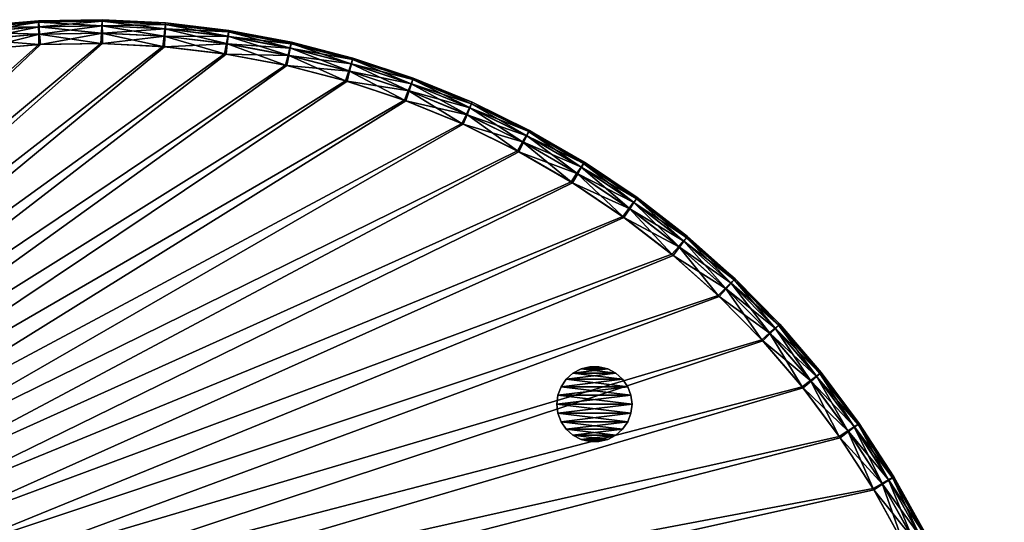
# Model space of a CAD drawing. Header units: inches. Extents: x -12.5 to 12.5, y -12.5 to 12.5.
# Tile 6 of 6: x -0.9 to 12.2, y 5.8 to 12.5. Entities that reach past the tile are written whole.
import ezdxf

# ---------------------------------------------------------------- set-up
doc = ezdxf.new("R2010")
doc.units = ezdxf.units.IN
doc.header["$LTSCALE"] = 0.03937
doc.header["$MEASUREMENT"] = 0
for name, color, linetype in [('A-FURN-3-ST', 150, 'Continuous'), ('A-FURN-3-ST-GD', 252, 'Continuous'), ('A-FURN-3-ST-SI', 160, 'Continuous')]:
    doc.layers.add(name, color=color, linetype=linetype)

msp = doc.modelspace()

# ---------------------------------------------------------------- meshes
at = {"layer": 'A-FURN-3-ST'}
mesh = msp.add_polyface(dxfattribs=at)
corners = [(-4.727, 11.551, 0.931), (-5.468, 11.153, 0.832), (-4.702, 11.497, 0.832), (-5.496, 11.205, 0.931), (-4.735, 11.569, 1.069), (-3.936, 11.843, 0.931), (-3.916, 11.788, 0.832), (-3.943, 11.862, 1.069), (-3.128, 12.082, 0.931), (-3.111, 12.025, 0.832), (-3.133, 12.101, 1.069), (-2.305, 12.266, 0.931), (-2.292, 12.208, 0.832), (-2.309, 12.285, 1.069), (-1.471, 12.393, 0.931), (-1.462, 12.335, 0.832), (-1.474, 12.413, 1.069), (-0.631, 12.464, 0.931), (-0.626, 12.405, 0.832), (-0.633, 12.484, 1.069), (-1.448, 12.237, 0.773), (-0.618, 12.307, 0.773), (-1.427, 12.101, 0.753), (-0.606, 12.169, 0.753), (-2.27, 12.112, 0.773), (-2.24, 11.977, 0.753), (-3.083, 11.931, 0.773), (-3.044, 11.798, 0.753), (-3.881, 11.695, 0.773), (-3.833, 11.566, 0.753), (-4.662, 11.407, 0.773), (-4.605, 11.281, 0.753), (-5.421, 11.066, 0.773), (-5.356, 10.944, 0.753), (-12.121, 1.243, 0.753), (0.216, 12.183, 0.753), (1.038, 12.14, 0.753), (1.856, 12.042, 0.753), (2.664, 11.89, 0.753), (3.461, 11.683, 0.753)]
mesh.append_faces([[corners[k] for k in face] for face in [(0, 1, 2), (0, 3, 1), (4, 3, 0), (5, 2, 6), (5, 0, 2), (7, 0, 5), (7, 4, 0), (8, 6, 9), (8, 5, 6), (10, 5, 8), (10, 7, 5), (11, 9, 12), (11, 8, 9), (13, 8, 11), (13, 10, 8), (14, 12, 15), (14, 11, 12), (16, 11, 14), (16, 13, 11), (17, 15, 18), (17, 14, 15), (19, 14, 17), (19, 16, 14), (18, 20, 21), (18, 15, 20), (21, 22, 23), (21, 20, 22), (15, 24, 20), (15, 12, 24), (20, 25, 22), (20, 24, 25), (12, 26, 24), (12, 9, 26), (24, 27, 25), (24, 26, 27), (9, 28, 26), (9, 6, 28), (26, 29, 27), (26, 28, 29), (6, 30, 28), (6, 2, 30), (28, 31, 29), (28, 30, 31), (2, 32, 30), (2, 1, 32), (30, 33, 31), (30, 32, 33), (34, 23, 22), (34, 35, 23), (34, 36, 35), (34, 37, 36), (34, 38, 37), (34, 39, 38)]])
mesh = msp.add_polyface(dxfattribs=at)
corners = [(-5.432, 11.061, 18.733), (-4.673, 11.402, 18.733), (-5.473, 11.151, 18.674), (-4.707, 11.495, 18.674), (-5.376, 10.935, 18.753), (-4.625, 11.273, 18.753), (-3.893, 11.692, 18.733), (-3.921, 11.786, 18.674), (-3.854, 11.559, 18.753), (-3.094, 11.928, 18.733), (-3.116, 12.024, 18.674), (-3.064, 11.793, 18.753), (-2.282, 12.109, 18.733), (-2.297, 12.207, 18.674), (-2.261, 11.973, 18.753), (-1.459, 12.236, 18.733), (-1.468, 12.334, 18.674), (-1.448, 12.098, 18.753), (-0.63, 12.306, 18.733), (-0.632, 12.405, 18.674), (-0.628, 12.168, 18.753), (-4.728, 11.55, 18.575), (-5.497, 11.205, 18.575), (-4.735, 11.569, 18.437), (-5.505, 11.223, 18.437), (-3.937, 11.843, 18.575), (-3.943, 11.862, 18.437), (-3.129, 12.082, 18.575), (-3.133, 12.101, 18.437), (-2.306, 12.265, 18.575), (-2.309, 12.285, 18.437), (-1.473, 12.393, 18.575), (-1.474, 12.413, 18.437), (-0.633, 12.464, 18.575), (-0.633, 12.484, 18.437), (-12.013, 2.038, 18.753), (0.195, 12.183, 18.753), (1.017, 12.142, 18.753), (1.835, 12.046, 18.753), (2.644, 11.894, 18.753), (3.44, 11.689, 18.753), (4.222, 11.43, 18.753)]
mesh.append_faces([[corners[k] for k in face] for face in [(0, 1, 2), (1, 3, 2), (4, 5, 0), (5, 1, 0), (1, 6, 3), (6, 7, 3), (5, 8, 1), (8, 6, 1), (6, 9, 7), (9, 10, 7), (8, 11, 6), (11, 9, 6), (9, 12, 10), (12, 13, 10), (11, 14, 9), (14, 12, 9), (12, 15, 13), (15, 16, 13), (14, 17, 12), (17, 15, 12), (15, 18, 16), (18, 19, 16), (17, 20, 15), (20, 18, 15), (3, 21, 22), (21, 23, 24), (3, 7, 21), (7, 25, 21), (21, 25, 23), (25, 26, 23), (7, 10, 25), (10, 27, 25), (25, 27, 26), (27, 28, 26), (10, 13, 27), (13, 29, 27), (27, 29, 28), (29, 30, 28), (13, 16, 29), (16, 31, 29), (29, 31, 30), (31, 32, 30), (16, 19, 31), (19, 33, 31), (31, 33, 32), (33, 34, 32), (35, 20, 17), (35, 36, 20), (35, 37, 36), (35, 38, 37), (35, 39, 38), (35, 40, 39), (35, 41, 40)]])
mesh = msp.add_polyface(dxfattribs=at)
corners = [(-0.63, 12.306, 18.733), (0.202, 12.321, 18.733), (-0.632, 12.405, 18.674), (0.207, 12.419, 18.674), (-0.628, 12.168, 18.753), (0.195, 12.183, 18.753), (1.033, 12.279, 18.733), (1.045, 12.377, 18.674), (1.017, 12.142, 18.753), (1.86, 12.181, 18.733), (1.878, 12.278, 18.674), (1.835, 12.046, 18.753), (2.678, 12.028, 18.733), (2.703, 12.123, 18.674), (2.644, 11.894, 18.753), (3.484, 11.82, 18.733), (3.515, 11.913, 18.674), (3.44, 11.689, 18.753), (4.274, 11.558, 18.733), (4.311, 11.649, 18.674), (4.222, 11.43, 18.753), (5.045, 11.243, 18.733), (-0.633, 12.464, 18.575), (0.21, 12.479, 18.575), (-0.633, 12.484, 18.437), (0.211, 12.498, 18.437), (1.052, 12.436, 18.575), (1.054, 12.455, 18.437), (1.889, 12.336, 18.575), (1.893, 12.356, 18.437), (2.718, 12.181, 18.575), (2.723, 12.2, 18.437), (3.534, 11.97, 18.575), (3.54, 11.988, 18.437), (4.334, 11.704, 18.575), (4.341, 11.722, 18.437), (5.088, 11.331, 18.674), (5.114, 11.384, 18.575), (5.123, 11.402, 18.437)]
mesh.append_faces([[corners[k] for k in face] for face in [(0, 1, 2), (1, 3, 2), (4, 5, 0), (5, 1, 0), (1, 6, 3), (6, 7, 3), (5, 8, 1), (8, 6, 1), (6, 9, 7), (9, 10, 7), (8, 11, 6), (11, 9, 6), (9, 12, 10), (12, 13, 10), (11, 14, 9), (14, 12, 9), (12, 15, 13), (15, 16, 13), (14, 17, 12), (17, 15, 12), (15, 18, 16), (18, 19, 16), (17, 20, 15), (20, 18, 15), (18, 21, 19), (2, 3, 22), (3, 23, 22), (22, 23, 24), (23, 25, 24), (3, 7, 23), (7, 26, 23), (23, 26, 25), (26, 27, 25), (7, 10, 26), (10, 28, 26), (26, 28, 27), (28, 29, 27), (10, 13, 28), (13, 30, 28), (28, 30, 29), (30, 31, 29), (13, 16, 30), (16, 32, 30), (30, 32, 31), (32, 33, 31), (16, 19, 32), (19, 34, 32), (32, 34, 33), (34, 35, 33), (19, 36, 34), (34, 37, 35), (37, 38, 35)]])
mesh = msp.add_polyface(dxfattribs=at)
corners = [(0.211, 12.478, 0.931), (-0.626, 12.405, 0.832), (0.212, 12.419, 0.832), (-0.631, 12.464, 0.931), (0.211, 12.498, 1.069), (-0.633, 12.484, 1.069), (1.053, 12.436, 0.931), (1.05, 12.377, 0.832), (1.054, 12.455, 1.069), (1.891, 12.336, 0.931), (1.884, 12.277, 0.832), (1.893, 12.356, 1.069), (2.719, 12.18, 0.931), (2.708, 12.122, 0.832), (2.723, 12.2, 1.069), (3.535, 11.969, 0.931), (3.52, 11.912, 0.832), (3.54, 11.988, 1.069), (4.335, 11.703, 0.931), (4.316, 11.647, 0.832), (4.341, 11.722, 1.069), (5.115, 11.384, 0.931), (5.123, 11.402, 1.069), (5.093, 11.329, 0.832), (4.285, 11.553, 0.773), (3.496, 11.816, 0.773), (3.461, 11.683, 0.753), (4.242, 11.422, 0.753), (2.69, 12.025, 0.773), (2.664, 11.89, 0.753), (1.872, 12.18, 0.773), (1.856, 12.042, 0.753), (1.045, 12.278, 0.773), (1.038, 12.14, 0.753), (0.214, 12.321, 0.773), (0.216, 12.183, 0.753), (-0.618, 12.307, 0.773), (-0.606, 12.169, 0.753)]
mesh.append_faces([[corners[k] for k in face] for face in [(0, 1, 2), (0, 3, 1), (4, 3, 0), (4, 5, 3), (6, 2, 7), (6, 0, 2), (8, 0, 6), (8, 4, 0), (9, 7, 10), (9, 6, 7), (11, 6, 9), (11, 8, 6), (12, 10, 13), (12, 9, 10), (14, 9, 12), (14, 11, 9), (15, 13, 16), (15, 12, 13), (17, 12, 15), (17, 14, 12), (18, 16, 19), (18, 15, 16), (20, 15, 18), (20, 17, 15), (21, 18, 19), (22, 18, 21), (22, 20, 18), (23, 19, 24), (19, 25, 24), (19, 16, 25), (24, 26, 27), (24, 25, 26), (16, 28, 25), (16, 13, 28), (25, 29, 26), (25, 28, 29), (13, 30, 28), (13, 10, 30), (28, 31, 29), (28, 30, 31), (10, 32, 30), (10, 7, 32), (30, 33, 31), (30, 32, 33), (7, 34, 32), (7, 2, 34), (32, 35, 33), (32, 34, 35), (2, 36, 34), (2, 1, 36), (34, 37, 35), (34, 36, 37)]])
mesh = msp.add_polyface(dxfattribs=at)
corners = [(-11.296, 5.307, 0.931), (-11.572, 4.513, 0.832), (-11.241, 5.283, 0.832), (-11.314, 5.315, 1.069), (-11.628, 4.532, 0.931), (-10.912, 6.057, 0.931), (-10.859, 6.03, 0.832), (-10.929, 6.066, 1.069), (-10.478, 6.78, 0.931), (-10.427, 6.75, 0.832), (-10.495, 6.79, 1.069), (-9.996, 7.472, 0.931), (-9.948, 7.438, 0.832), (-10.013, 7.483, 1.069), (-9.469, 8.13, 0.931), (-9.423, 8.093, 0.832), (-9.484, 8.142, 1.069), (-9.867, 7.382, 0.773), (-9.346, 8.031, 0.773), (-9.753, 7.303, 0.753), (-9.238, 7.945, 0.753), (-10.343, 6.699, 0.773), (-10.224, 6.628, 0.753), (-10.771, 5.985, 0.773), (-10.648, 5.922, 0.753), (-11.151, 5.245, 0.773), (-11.024, 5.19, 0.753), (-11.479, 4.48, 0.773), (-11.349, 4.434, 0.753), (-12.121, 1.243, 0.753), (-8.681, 8.55, 0.753), (-8.084, 9.117, 0.753), (-7.45, 9.642, 0.753), (-6.782, 10.123, 0.753), (-6.083, 10.557, 0.753), (-5.356, 10.944, 0.753), (-4.605, 11.281, 0.753), (-3.833, 11.566, 0.753), (4.242, 11.422, 0.753), (3.461, 11.683, 0.753), (5.003, 11.11, 0.753)]
mesh.append_faces([[corners[k] for k in face] for face in [(0, 1, 2), (3, 4, 0), (5, 2, 6), (5, 0, 2), (7, 0, 5), (7, 3, 0), (8, 6, 9), (8, 5, 6), (10, 5, 8), (10, 7, 5), (11, 9, 12), (11, 8, 9), (13, 8, 11), (13, 10, 8), (14, 12, 15), (14, 11, 12), (16, 11, 14), (16, 13, 11), (15, 17, 18), (15, 12, 17), (18, 19, 20), (18, 17, 19), (12, 21, 17), (12, 9, 21), (17, 22, 19), (17, 21, 22), (9, 23, 21), (9, 6, 23), (21, 24, 22), (21, 23, 24), (6, 25, 23), (6, 2, 25), (23, 26, 24), (23, 25, 26), (2, 27, 25), (2, 1, 27), (25, 28, 26), (25, 27, 28), (29, 24, 26), (29, 22, 24), (29, 19, 22), (29, 20, 19), (29, 30, 20), (29, 31, 30), (29, 32, 31), (29, 33, 32), (29, 34, 33), (29, 35, 34), (29, 36, 35), (29, 37, 36), (29, 38, 39), (29, 40, 38)]])
mesh = msp.add_polyface(dxfattribs=at)
corners = [(5.115, 11.384, 0.931), (4.316, 11.647, 0.832), (5.093, 11.329, 0.832), (5.872, 11.013, 0.931), (5.846, 10.959, 0.832), (5.881, 11.03, 1.069), (5.123, 11.402, 1.069), (6.602, 10.591, 0.931), (6.573, 10.54, 0.832), (6.612, 10.608, 1.069), (7.302, 10.121, 0.931), (7.269, 10.072, 0.832), (7.313, 10.137, 1.069), (7.969, 9.605, 0.931), (7.933, 9.558, 0.832), (7.981, 9.621, 1.069), (7.214, 9.99, 0.773), (7.872, 9.48, 0.773), (7.137, 9.875, 0.753), (7.788, 9.371, 0.753), (6.523, 10.454, 0.773), (6.454, 10.335, 0.753), (5.803, 10.871, 0.773), (5.742, 10.747, 0.753), (5.056, 11.238, 0.773), (5.003, 11.11, 0.753), (4.285, 11.553, 0.773), (4.242, 11.422, 0.753), (-12.121, 1.243, 0.753), (8.402, 8.824, 0.753), (8.979, 8.237, 0.753), (9.515, 7.612, 0.753), (10.007, 6.952, 0.753), (10.453, 6.26, 0.753), (10.852, 5.54, 0.753), (11.201, 4.795, 0.753), (11.499, 4.028, 0.753), (11.745, 3.243, 0.753), (11.937, 2.442, 0.753), (12.075, 1.631, 0.753), (12.157, 0.812, 0.753), (12.185, -0.011, 0.753)]
mesh.append_faces([[corners[k] for k in face] for face in [(0, 1, 2), (3, 2, 4), (3, 0, 2), (5, 0, 3), (5, 6, 0), (7, 4, 8), (7, 3, 4), (9, 3, 7), (9, 5, 3), (10, 8, 11), (10, 7, 8), (12, 7, 10), (12, 9, 7), (13, 11, 14), (13, 10, 11), (15, 12, 10), (14, 16, 17), (14, 11, 16), (17, 18, 19), (17, 16, 18), (11, 20, 16), (11, 8, 20), (16, 21, 18), (16, 20, 21), (8, 22, 20), (8, 4, 22), (20, 23, 21), (20, 22, 23), (4, 24, 22), (4, 2, 24), (22, 25, 23), (22, 24, 25), (2, 26, 24), (24, 27, 25), (24, 26, 27), (28, 23, 25), (28, 21, 23), (28, 18, 21), (28, 19, 18), (28, 29, 19), (28, 30, 29), (28, 31, 30), (28, 32, 31), (28, 33, 32), (28, 34, 33), (28, 35, 34), (28, 36, 35), (28, 37, 36), (28, 38, 37), (28, 39, 38), (28, 40, 39), (28, 41, 40)]])
mesh = msp.add_polyface(dxfattribs=at)
corners = [(5.045, 11.243, 18.733), (5.088, 11.331, 18.674), (4.311, 11.649, 18.674), (4.222, 11.43, 18.753), (4.984, 11.119, 18.753), (4.274, 11.558, 18.733), (5.792, 10.876, 18.733), (5.841, 10.962, 18.674), (5.723, 10.757, 18.753), (6.513, 10.461, 18.733), (6.568, 10.543, 18.674), (6.436, 10.346, 18.753), (7.204, 9.997, 18.733), (7.265, 10.075, 18.674), (7.12, 9.888, 18.753), (7.863, 9.488, 18.733), (7.928, 9.562, 18.674), (7.771, 9.385, 18.753), (5.114, 11.384, 18.575), (4.334, 11.704, 18.575), (5.871, 11.013, 18.575), (5.123, 11.402, 18.437), (5.881, 11.03, 18.437), (6.601, 10.592, 18.575), (6.612, 10.608, 18.437), (7.301, 10.122, 18.575), (7.313, 10.137, 18.437), (7.968, 9.606, 18.575), (-12.013, 2.038, 18.753), (8.387, 8.839, 18.753), (8.965, 8.252, 18.753), (9.501, 7.628, 18.753), (9.995, 6.969, 18.753), (10.442, 6.279, 18.753), (10.842, 5.559, 18.753), (11.193, 4.815, 18.753), (11.492, 4.048, 18.753), (11.739, 3.263, 18.753), (11.933, 2.463, 18.753), (12.072, 1.652, 18.753), (12.156, 0.833, 18.753), (12.185, 0.011, 18.753), (12.157, -0.812, 18.753)]
mesh.append_faces([[corners[k] for k in face] for face in [(0, 1, 2), (3, 4, 5), (4, 0, 5), (0, 6, 1), (6, 7, 1), (4, 8, 0), (8, 6, 0), (6, 9, 7), (9, 10, 7), (8, 11, 6), (11, 9, 6), (9, 12, 10), (12, 13, 10), (11, 14, 9), (14, 12, 9), (12, 15, 13), (15, 16, 13), (14, 17, 12), (17, 15, 12), (1, 18, 19), (1, 7, 18), (7, 20, 18), (18, 20, 21), (20, 22, 21), (7, 10, 20), (10, 23, 20), (20, 23, 22), (23, 24, 22), (10, 13, 23), (13, 25, 23), (23, 25, 24), (25, 26, 24), (13, 16, 25), (25, 27, 26), (28, 8, 4), (28, 11, 8), (28, 14, 11), (28, 17, 14), (28, 29, 17), (28, 30, 29), (28, 31, 30), (28, 32, 31), (28, 33, 32), (28, 34, 33), (28, 35, 34), (28, 36, 35), (28, 37, 36), (28, 38, 37), (28, 39, 38), (28, 40, 39), (28, 41, 40), (28, 42, 41)]])
mesh = msp.add_polyface(dxfattribs=at)
corners = [(-11.484, 4.469, 18.733), (-11.156, 5.234, 18.733), (-11.574, 4.508, 18.674), (-11.244, 5.279, 18.674), (-11.357, 4.414, 18.753), (-11.033, 5.171, 18.753), (-10.777, 5.975, 18.733), (-10.862, 6.026, 18.674), (-10.659, 5.904, 18.753), (-10.349, 6.689, 18.733), (-10.43, 6.745, 18.674), (-10.236, 6.61, 18.753), (-9.874, 7.372, 18.733), (-9.951, 7.434, 18.674), (-9.766, 7.286, 18.753), (-9.354, 8.022, 18.733), (-9.426, 8.089, 18.674), (-9.252, 7.929, 18.753), (-8.791, 8.635, 18.733), (-8.696, 8.535, 18.753), (-11.296, 5.306, 18.575), (-11.629, 4.531, 18.575), (-11.314, 5.315, 18.437), (-11.647, 4.539, 18.437), (-10.912, 6.056, 18.575), (-10.929, 6.066, 18.437), (-10.479, 6.779, 18.575), (-10.495, 6.79, 18.437), (-9.997, 7.471, 18.575), (-10.013, 7.483, 18.437), (-9.47, 8.129, 18.575), (-9.484, 8.142, 18.437), (-12.013, 2.038, 18.753), (-8.1, 9.103, 18.753), (-7.467, 9.629, 18.753), (-6.8, 10.111, 18.753), (-6.101, 10.547, 18.753), (-5.376, 10.935, 18.753), (-4.625, 11.273, 18.753), (4.984, 11.119, 18.753), (4.222, 11.43, 18.753)]
mesh.append_faces([[corners[k] for k in face] for face in [(0, 1, 2), (1, 3, 2), (4, 5, 0), (5, 1, 0), (1, 6, 3), (6, 7, 3), (5, 8, 1), (8, 6, 1), (6, 9, 7), (9, 10, 7), (8, 11, 6), (11, 9, 6), (9, 12, 10), (12, 13, 10), (11, 14, 9), (14, 12, 9), (12, 15, 13), (15, 16, 13), (14, 17, 12), (17, 15, 12), (15, 18, 16), (17, 19, 15), (3, 20, 21), (20, 22, 23), (3, 7, 20), (7, 24, 20), (20, 24, 22), (24, 25, 22), (7, 10, 24), (10, 26, 24), (24, 26, 25), (26, 27, 25), (10, 13, 26), (13, 28, 26), (26, 28, 27), (28, 29, 27), (13, 16, 28), (16, 30, 28), (28, 30, 29), (30, 31, 29), (32, 8, 5), (32, 11, 8), (32, 14, 11), (32, 17, 14), (32, 19, 17), (32, 33, 19), (32, 34, 33), (32, 35, 34), (32, 36, 35), (32, 37, 36), (32, 38, 37), (32, 39, 40)]])
mesh = msp.add_polyface(dxfattribs=at)
corners = [(7.863, 9.488, 18.733), (8.485, 8.935, 18.733), (7.928, 9.562, 18.674), (8.556, 9.005, 18.674), (7.771, 9.385, 18.753), (8.387, 8.839, 18.753), (9.069, 8.342, 18.733), (9.144, 8.406, 18.674), (8.965, 8.252, 18.753), (9.612, 7.711, 18.733), (9.691, 7.77, 18.674), (9.501, 7.628, 18.753), (10.11, 7.044, 18.733), (10.193, 7.098, 18.674), (9.995, 6.969, 18.753), (10.563, 6.346, 18.733), (10.649, 6.394, 18.674), (10.442, 6.279, 18.753), (10.967, 5.618, 18.733), (11.057, 5.66, 18.674), (10.842, 5.559, 18.753), (11.322, 4.865, 18.733), (7.968, 9.606, 18.575), (7.301, 10.122, 18.575), (7.981, 9.621, 18.437), (7.313, 10.137, 18.437), (8.598, 9.046, 18.575), (8.612, 9.06, 18.437), (9.189, 8.445, 18.575), (9.204, 8.458, 18.437), (9.738, 7.805, 18.575), (9.754, 7.817, 18.437), (10.243, 7.13, 18.575), (10.26, 7.141, 18.437), (10.701, 6.422, 18.575), (10.718, 6.432, 18.437), (11.11, 5.685, 18.575), (11.128, 5.694, 18.437), (11.413, 4.901, 18.674), (11.469, 4.922, 18.575)]
mesh.append_faces([[corners[k] for k in face] for face in [(0, 1, 2), (1, 3, 2), (4, 5, 0), (5, 1, 0), (1, 6, 3), (6, 7, 3), (5, 8, 1), (8, 6, 1), (6, 9, 7), (9, 10, 7), (8, 11, 6), (11, 9, 6), (9, 12, 10), (12, 13, 10), (11, 14, 9), (14, 12, 9), (12, 15, 13), (15, 16, 13), (14, 17, 12), (17, 15, 12), (15, 18, 16), (18, 19, 16), (17, 20, 15), (20, 18, 15), (18, 21, 19), (2, 22, 23), (22, 24, 25), (2, 3, 22), (3, 26, 22), (22, 26, 24), (26, 27, 24), (3, 7, 26), (7, 28, 26), (26, 28, 27), (28, 29, 27), (7, 10, 28), (10, 30, 28), (28, 30, 29), (30, 31, 29), (10, 13, 30), (13, 32, 30), (30, 32, 31), (32, 33, 31), (13, 16, 32), (16, 34, 32), (32, 34, 33), (34, 35, 33), (16, 19, 34), (19, 36, 34), (34, 36, 35), (36, 37, 35), (19, 38, 36), (36, 39, 37)]])
mesh = msp.add_polyface(dxfattribs=at)
corners = [(7.981, 9.621, 1.069), (7.302, 10.121, 0.931), (7.969, 9.605, 0.931), (8.599, 9.045, 0.931), (7.933, 9.558, 0.832), (8.56, 9.001, 0.832), (8.612, 9.06, 1.069), (9.19, 8.444, 0.931), (9.148, 8.403, 0.832), (9.204, 8.458, 1.069), (9.739, 7.804, 0.931), (9.694, 7.766, 0.832), (9.754, 7.817, 1.069), (10.244, 7.129, 0.931), (10.196, 7.094, 0.832), (10.26, 7.141, 1.069), (10.702, 6.421, 0.931), (10.652, 6.389, 0.832), (10.718, 6.432, 1.069), (11.111, 5.684, 0.931), (11.059, 5.655, 0.832), (11.128, 5.694, 1.069), (11.469, 4.921, 0.931), (11.487, 4.929, 1.069), (11.416, 4.896, 0.832), (10.973, 5.608, 0.773), (11.326, 4.854, 0.773), (10.852, 5.54, 0.753), (10.569, 6.335, 0.773), (10.453, 6.26, 0.753), (10.117, 7.035, 0.773), (10.007, 6.952, 0.753), (9.619, 7.702, 0.773), (9.515, 7.612, 0.753), (9.077, 8.333, 0.773), (8.979, 8.237, 0.753), (8.494, 8.927, 0.773), (8.402, 8.824, 0.753), (7.872, 9.48, 0.773), (7.788, 9.371, 0.753)]
mesh.append_faces([[corners[k] for k in face] for face in [(0, 1, 2), (3, 4, 5), (3, 2, 4), (6, 2, 3), (6, 0, 2), (7, 5, 8), (7, 3, 5), (9, 3, 7), (9, 6, 3), (10, 8, 11), (10, 7, 8), (12, 7, 10), (12, 9, 7), (13, 11, 14), (13, 10, 11), (15, 10, 13), (15, 12, 10), (16, 14, 17), (16, 13, 14), (18, 13, 16), (18, 15, 13), (19, 17, 20), (19, 16, 17), (21, 16, 19), (21, 18, 16), (22, 19, 20), (23, 21, 19), (24, 20, 25), (26, 25, 27), (20, 28, 25), (20, 17, 28), (25, 29, 27), (25, 28, 29), (17, 30, 28), (17, 14, 30), (28, 31, 29), (28, 30, 31), (14, 32, 30), (14, 11, 32), (30, 33, 31), (30, 32, 33), (11, 34, 32), (11, 8, 34), (32, 35, 33), (32, 34, 35), (8, 36, 34), (8, 5, 36), (34, 37, 35), (34, 36, 37), (5, 38, 36), (5, 4, 38), (36, 39, 37), (36, 38, 39)]])
at = {"layer": 'A-FURN-3-ST-GD'}
mesh = msp.add_polyface(dxfattribs=at)
corners = [(7.244, 7.397, 0), (7.23, 7.516, 0), (7.244, 7.397, 0.75), (7.23, 7.516, 0.75), (7.23, 7.277, 0), (7.23, 7.277, 0.75), (7.187, 7.164, 0), (7.187, 7.164, 0.75), (7.119, 7.065, 0), (7.119, 7.065, 0.75), (7.028, 6.985, 0), (7.028, 6.985, 0.75), (6.922, 6.929, 0), (6.922, 6.929, 0.75), (6.805, 6.9, 0), (6.805, 6.9, 0.75), (6.684, 6.9, 0), (6.684, 6.9, 0.75), (6.567, 6.929, 0), (6.567, 6.929, 0.75), (6.46, 6.985, 0), (6.46, 6.985, 0.75), (6.37, 7.065, 0), (6.37, 7.065, 0.75), (6.302, 7.164, 0), (6.302, 7.164, 0.75), (6.259, 7.277, 0), (6.259, 7.277, 0.75), (6.244, 7.397, 0), (6.244, 7.397, 0.75), (6.259, 7.516, 0), (6.259, 7.516, 0.75), (6.302, 7.629, 0), (6.302, 7.629, 0.75), (6.37, 7.728, 0), (6.37, 7.728, 0.75), (6.46, 7.808, 0), (6.46, 7.808, 0.75), (6.567, 7.864, 0), (6.567, 7.864, 0.75), (6.684, 7.893, 0), (6.684, 7.893, 0.75), (6.805, 7.893, 0), (6.805, 7.893, 0.75), (6.922, 7.864, 0), (6.922, 7.864, 0.75), (7.028, 7.808, 0), (7.028, 7.808, 0.75), (7.119, 7.728, 0), (7.119, 7.728, 0.75), (7.187, 7.629, 0), (7.187, 7.629, 0.75)]
mesh.append_faces([[corners[k] for k in face] for face in [(0, 1, 2), (2, 1, 3), (4, 0, 5), (5, 0, 2), (6, 4, 7), (7, 4, 5), (8, 6, 9), (9, 6, 7), (10, 8, 11), (11, 8, 9), (12, 10, 13), (13, 10, 11), (14, 12, 15), (15, 12, 13), (16, 14, 17), (17, 14, 15), (18, 16, 19), (19, 16, 17), (20, 18, 21), (21, 18, 19), (22, 20, 23), (23, 20, 21), (24, 22, 25), (25, 22, 23), (26, 24, 27), (27, 24, 25), (28, 26, 29), (29, 26, 27), (30, 28, 31), (31, 28, 29), (32, 30, 33), (33, 30, 31), (34, 32, 35), (35, 32, 33), (36, 34, 37), (37, 34, 35), (38, 36, 39), (39, 36, 37), (40, 38, 41), (41, 38, 39), (42, 40, 43), (43, 40, 41), (44, 42, 45), (45, 42, 43), (46, 44, 47), (47, 44, 45), (48, 46, 49), (49, 46, 47), (50, 48, 51), (51, 48, 49), (1, 50, 3), (3, 50, 51)]])
mesh.append_faces([[corners[k] for k in face] for face in [(15, 19, 17), (41, 45, 43), (42, 38, 40), (16, 12, 14)]], dxfattribs={"vtx0": -1})
mesh.append_faces([[corners[k] for k in face] for face in [(51, 33, 3), (3, 31, 2), (2, 29, 5), (5, 27, 7), (7, 25, 9), (9, 23, 11), (11, 21, 13), (13, 19, 15), (33, 51, 35), (35, 49, 37), (37, 47, 39), (39, 45, 41), (1, 30, 50), (50, 32, 48), (48, 34, 46), (46, 36, 44), (44, 38, 42), (30, 1, 28), (28, 0, 26), (26, 4, 24), (24, 6, 22), (22, 8, 20), (20, 10, 18), (18, 12, 16)]], dxfattribs={"vtx0": -1, "vtx1": -1})
mesh.append_faces([[corners[k] for k in face] for face in [(3, 33, 31), (2, 31, 29), (5, 29, 27), (7, 27, 25), (9, 25, 23), (11, 23, 21), (13, 21, 19), (35, 51, 49), (37, 49, 47), (39, 47, 45), (50, 30, 32), (48, 32, 34), (46, 34, 36), (44, 36, 38), (28, 1, 0), (26, 0, 4), (24, 4, 6), (22, 6, 8), (20, 8, 10), (18, 10, 12)]], dxfattribs={"vtx0": -1, "vtx2": -1})
at = {"layer": 'A-FURN-3-ST-SI'}
mesh = msp.add_polyface(dxfattribs=at)
corners = [(-4.735, 11.569, 18.437), (-4.735, 11.569, 14.953), (-3.943, 11.862, 18.437), (-3.943, 11.862, 14.953), (-3.133, 12.101, 18.437), (-3.133, 12.101, 14.953), (-2.309, 12.285, 18.437), (-2.309, 12.285, 14.953), (-1.474, 12.413, 18.437), (-1.474, 12.413, 14.953), (-0.633, 12.484, 18.437), (-0.633, 12.484, 14.953), (0.211, 12.498, 18.437), (0.211, 12.498, 14.953), (-4.735, 11.569, 11.153), (-3.943, 11.862, 11.153), (-3.133, 12.101, 11.153), (-2.309, 12.285, 11.153), (-1.474, 12.413, 11.153), (-0.633, 12.484, 11.153), (0.211, 12.498, 11.153), (-4.735, 11.569, 7.353), (-3.943, 11.862, 7.353), (-3.133, 12.101, 7.353), (-2.309, 12.285, 7.353), (-1.474, 12.413, 7.353), (-0.633, 12.484, 7.353), (-5.505, 11.223, 3.553), (-4.735, 11.569, 3.553), (-3.943, 11.862, 3.553), (-3.133, 12.101, 3.553), (-2.309, 12.285, 3.553), (-1.474, 12.413, 3.553), (-0.633, 12.484, 3.553), (0.211, 12.498, 7.353), (-4.735, 11.569, 1.069), (-3.943, 11.862, 1.069), (-3.133, 12.101, 1.069), (-2.309, 12.285, 1.069), (-1.474, 12.413, 1.069), (-0.633, 12.484, 1.069), (0.211, 12.498, 3.553)]
mesh.append_faces([[corners[k] for k in face] for face in [(0, 1, 2), (1, 3, 2), (2, 3, 4), (3, 5, 4), (4, 5, 6), (5, 7, 6), (6, 7, 8), (7, 9, 8), (8, 9, 10), (9, 11, 10), (10, 11, 12), (11, 13, 12), (1, 14, 3), (14, 15, 3), (3, 15, 5), (15, 16, 5), (5, 16, 7), (16, 17, 7), (7, 17, 9), (17, 18, 9), (9, 18, 11), (18, 19, 11), (11, 19, 13), (19, 20, 13), (14, 21, 15), (21, 22, 15), (15, 22, 16), (22, 23, 16), (16, 23, 17), (23, 24, 17), (17, 24, 18), (24, 25, 18), (18, 25, 19), (25, 26, 19), (19, 26, 20), (27, 28, 21), (21, 28, 22), (28, 29, 22), (22, 29, 23), (29, 30, 23), (23, 30, 24), (30, 31, 24), (24, 31, 25), (31, 32, 25), (25, 32, 26), (32, 33, 26), (26, 33, 34), (28, 35, 29), (35, 36, 29), (29, 36, 30), (36, 37, 30), (30, 37, 31), (37, 38, 31), (31, 38, 32), (38, 39, 32), (32, 39, 33), (39, 40, 33), (33, 40, 41)]])
mesh = msp.add_polyface(dxfattribs=at)
corners = [(0.211, 12.498, 18.437), (0.211, 12.498, 14.953), (1.054, 12.455, 18.437), (1.054, 12.455, 14.953), (1.893, 12.356, 18.437), (1.893, 12.356, 14.953), (2.723, 12.2, 18.437), (2.723, 12.2, 14.953), (3.54, 11.988, 18.437), (3.54, 11.988, 14.953), (4.341, 11.722, 18.437), (4.341, 11.722, 14.953), (5.123, 11.402, 18.437), (0.211, 12.498, 11.153), (1.054, 12.455, 11.153), (1.893, 12.356, 11.153), (2.723, 12.2, 11.153), (3.54, 11.988, 11.153), (4.341, 11.722, 11.153), (5.123, 11.402, 14.953), (-0.633, 12.484, 7.353), (0.211, 12.498, 7.353), (1.054, 12.455, 7.353), (1.893, 12.356, 7.353), (2.723, 12.2, 7.353), (3.54, 11.988, 7.353), (4.341, 11.722, 7.353), (5.123, 11.402, 11.153), (-0.633, 12.484, 3.553), (0.211, 12.498, 3.553), (1.054, 12.455, 3.553), (1.893, 12.356, 3.553), (2.723, 12.2, 3.553), (3.54, 11.988, 3.553), (4.341, 11.722, 3.553), (5.123, 11.402, 7.353), (-0.633, 12.484, 1.069), (0.211, 12.498, 1.069), (1.054, 12.455, 1.069), (1.893, 12.356, 1.069), (2.723, 12.2, 1.069), (3.54, 11.988, 1.069), (4.341, 11.722, 1.069), (5.123, 11.402, 3.553)]
mesh.append_faces([[corners[k] for k in face] for face in [(0, 1, 2), (1, 3, 2), (2, 3, 4), (3, 5, 4), (4, 5, 6), (5, 7, 6), (6, 7, 8), (7, 9, 8), (8, 9, 10), (9, 11, 10), (10, 11, 12), (1, 13, 3), (13, 14, 3), (3, 14, 5), (14, 15, 5), (5, 15, 7), (15, 16, 7), (7, 16, 9), (16, 17, 9), (9, 17, 11), (17, 18, 11), (11, 18, 19), (20, 21, 13), (13, 21, 14), (21, 22, 14), (14, 22, 15), (22, 23, 15), (15, 23, 16), (23, 24, 16), (16, 24, 17), (24, 25, 17), (17, 25, 18), (25, 26, 18), (18, 26, 27), (28, 29, 21), (21, 29, 22), (29, 30, 22), (22, 30, 23), (30, 31, 23), (23, 31, 24), (31, 32, 24), (24, 32, 25), (32, 33, 25), (25, 33, 26), (33, 34, 26), (26, 34, 35), (36, 37, 29), (29, 37, 30), (37, 38, 30), (30, 38, 31), (38, 39, 31), (31, 39, 32), (39, 40, 32), (32, 40, 33), (40, 41, 33), (33, 41, 34), (41, 42, 34), (34, 42, 43)]])
mesh = msp.add_polyface(dxfattribs=at)
corners = [(4.341, 11.722, 14.953), (5.123, 11.402, 14.953), (5.123, 11.402, 18.437), (5.881, 11.03, 18.437), (5.881, 11.03, 14.953), (6.612, 10.608, 18.437), (6.612, 10.608, 14.953), (7.313, 10.137, 18.437), (7.313, 10.137, 14.953), (7.981, 9.621, 18.437), (7.981, 9.621, 14.953), (8.612, 9.06, 18.437), (8.612, 9.06, 14.953), (9.204, 8.458, 18.437), (4.341, 11.722, 11.153), (5.123, 11.402, 11.153), (5.881, 11.03, 11.153), (6.612, 10.608, 11.153), (7.313, 10.137, 11.153), (7.981, 9.621, 11.153), (8.612, 9.06, 11.153), (9.204, 8.458, 14.953), (4.341, 11.722, 7.353), (5.123, 11.402, 7.353), (5.881, 11.03, 7.353), (6.612, 10.608, 7.353), (7.313, 10.137, 7.353), (7.981, 9.621, 7.353), (8.612, 9.06, 7.353), (9.204, 8.458, 11.153), (4.341, 11.722, 3.553), (5.123, 11.402, 3.553), (5.881, 11.03, 3.553), (6.612, 10.608, 3.553), (7.313, 10.137, 3.553), (7.981, 9.621, 3.553), (8.612, 9.06, 3.553), (4.341, 11.722, 1.069), (5.123, 11.402, 1.069), (5.881, 11.03, 1.069), (6.612, 10.608, 1.069), (7.313, 10.137, 1.069), (7.981, 9.621, 1.069), (8.612, 9.06, 1.069)]
mesh.append_faces([[corners[k] for k in face] for face in [(0, 1, 2), (2, 1, 3), (1, 4, 3), (3, 4, 5), (4, 6, 5), (5, 6, 7), (6, 8, 7), (7, 8, 9), (8, 10, 9), (9, 10, 11), (10, 12, 11), (11, 12, 13), (14, 15, 1), (1, 15, 4), (15, 16, 4), (4, 16, 6), (16, 17, 6), (6, 17, 8), (17, 18, 8), (8, 18, 10), (18, 19, 10), (10, 19, 12), (19, 20, 12), (12, 20, 21), (22, 23, 15), (15, 23, 16), (23, 24, 16), (16, 24, 17), (24, 25, 17), (17, 25, 18), (25, 26, 18), (18, 26, 19), (26, 27, 19), (19, 27, 20), (27, 28, 20), (20, 28, 29), (30, 31, 23), (23, 31, 24), (31, 32, 24), (24, 32, 25), (32, 33, 25), (25, 33, 26), (33, 34, 26), (26, 34, 27), (34, 35, 27), (27, 35, 28), (35, 36, 28), (37, 38, 31), (31, 38, 32), (38, 39, 32), (32, 39, 33), (39, 40, 33), (33, 40, 34), (40, 41, 34), (34, 41, 35), (41, 42, 35), (35, 42, 36), (42, 43, 36)]])
mesh = msp.add_polyface(dxfattribs=at)
corners = [(8.612, 9.06, 14.953), (9.204, 8.458, 14.953), (9.204, 8.458, 18.437), (9.754, 7.817, 18.437), (9.754, 7.817, 14.953), (10.26, 7.141, 18.437), (10.26, 7.141, 14.953), (10.718, 6.432, 18.437), (10.718, 6.432, 14.953), (11.128, 5.694, 18.437), (11.128, 5.694, 14.953), (11.487, 4.929, 18.437), (11.487, 4.929, 14.953), (11.794, 4.143, 18.437), (8.612, 9.06, 11.153), (9.204, 8.458, 11.153), (9.754, 7.817, 11.153), (10.26, 7.141, 11.153), (10.718, 6.432, 11.153), (11.128, 5.694, 11.153), (11.487, 4.929, 11.153), (8.612, 9.06, 7.353), (9.204, 8.458, 7.353), (9.754, 7.817, 7.353), (10.26, 7.141, 7.353), (10.718, 6.432, 7.353), (11.128, 5.694, 7.353), (11.487, 4.929, 7.353), (8.612, 9.06, 3.553), (9.204, 8.458, 3.553), (9.754, 7.817, 3.553), (10.26, 7.141, 3.553), (10.718, 6.432, 3.553), (11.128, 5.694, 3.553), (11.487, 4.929, 3.553), (8.612, 9.06, 1.069), (9.204, 8.458, 1.069), (9.754, 7.817, 1.069), (10.26, 7.141, 1.069), (10.718, 6.432, 1.069), (11.128, 5.694, 1.069), (11.487, 4.929, 1.069), (11.794, 4.143, 3.553)]
mesh.append_faces([[corners[k] for k in face] for face in [(0, 1, 2), (2, 1, 3), (1, 4, 3), (3, 4, 5), (4, 6, 5), (5, 6, 7), (6, 8, 7), (7, 8, 9), (8, 10, 9), (9, 10, 11), (10, 12, 11), (11, 12, 13), (14, 15, 1), (1, 15, 4), (15, 16, 4), (4, 16, 6), (16, 17, 6), (6, 17, 8), (17, 18, 8), (8, 18, 10), (18, 19, 10), (10, 19, 12), (19, 20, 12), (21, 22, 15), (15, 22, 16), (22, 23, 16), (16, 23, 17), (23, 24, 17), (17, 24, 18), (24, 25, 18), (18, 25, 19), (25, 26, 19), (19, 26, 20), (26, 27, 20), (21, 28, 22), (28, 29, 22), (22, 29, 23), (29, 30, 23), (23, 30, 24), (30, 31, 24), (24, 31, 25), (31, 32, 25), (25, 32, 26), (32, 33, 26), (26, 33, 27), (33, 34, 27), (28, 35, 29), (35, 36, 29), (29, 36, 30), (36, 37, 30), (30, 37, 31), (37, 38, 31), (31, 38, 32), (38, 39, 32), (32, 39, 33), (39, 40, 33), (33, 40, 34), (40, 41, 34), (34, 41, 42)]])

doc.saveas('drawing.dxf')
